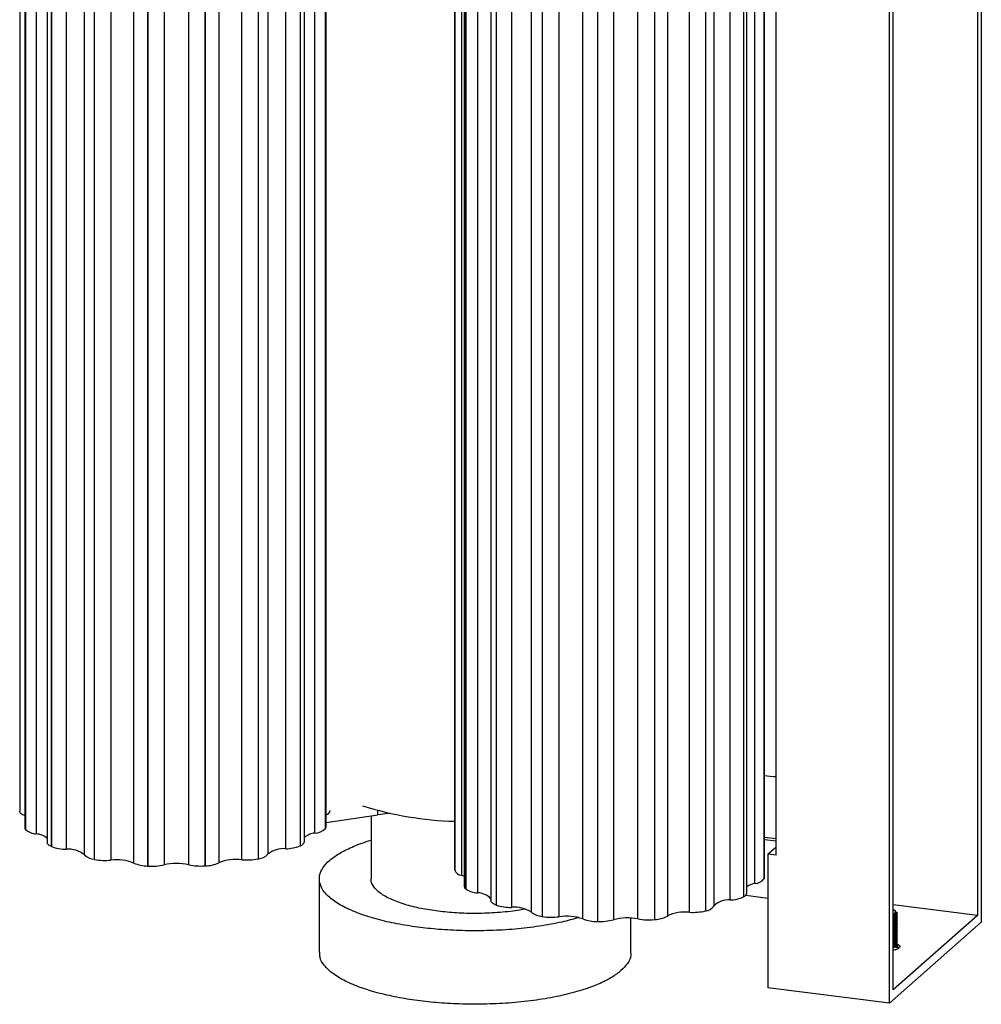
# Paper-space layout '_Dimétrica' of a CAD drawing. Header units: millimetres. Extents: x 5888 to 6073, y 1464 to 1843.
# Tile 1 of 2: x 5888 to 6073, y 1464 to 1654. Entities that reach past the tile are written whole.
import ezdxf

# ---------------------------------------------------------------- set-up
doc = ezdxf.new("R2010")
doc.units = ezdxf.units.MM

psp = doc.layouts.new('_Dimétrica')

# ---------------------------------------------------------------- linework, layer by layer
at = {"color": 7, "linetype": 'Continuous', "lineweight": 25}
for p, q in [((6073.49, 1820.38), (6073.49, 1480.03)), ((6072.78, 1817.88), (6072.78, 1481.29)), ((6055.81, 1464.44), (6055.81, 1804.79)), ((6056.52, 1466.95), (6056.52, 1803.53)), ((5888.39, 1789.88), (5888.39, 1501.38)), ((5889.36, 1786.71), (5889.36, 1498.21)), ((5889.52, 1786.34), (5889.52, 1497.84)), ((5889.52, 1497.83), (5889.52, 1786.33)), ((5947.2, 1786.48), (5947.2, 1497.98)), ((5947.24, 1498.02), (5947.24, 1786.52)), ((5947.38, 1498.37), (5947.38, 1786.87)), ((5891.58, 1785.51), (5891.58, 1497.01)), ((5945.22, 1497.16), (5945.22, 1785.66)), ((5893.69, 1783.88), (5893.69, 1495.38)), ((5894.52, 1783.06), (5894.52, 1494.56)), ((5894.54, 1494.55), (5894.54, 1783.05)), ((5897.34, 1782.54), (5897.34, 1494.04)), ((5939.61, 1494.15), (5939.61, 1782.65)), ((5942.36, 1783.18), (5942.36, 1494.68)), ((5942.43, 1494.71), (5942.43, 1783.21)), ((5943.21, 1495.51), (5943.21, 1784.01)), ((5900.88, 1492.98), (5900.88, 1781.48)), ((5902.72, 1780.61), (5902.72, 1492.11)), ((5902.77, 1492.1), (5902.77, 1780.6)), ((5931.13, 1492.03), (5931.13, 1780.53)), ((5934.27, 1780.69), (5934.27, 1492.19)), ((5934.37, 1492.21), (5934.37, 1780.71)), ((5936.15, 1781.58), (5936.15, 1493.08)), ((6034, 1492.9), (6034, 1781.4)), ((5905.93, 1780.46), (5905.93, 1491.96)), ((5910.37, 1491.4), (5910.37, 1779.9)), ((5913.02, 1779.31), (5913.02, 1490.81)), ((5913.1, 1490.81), (5913.1, 1779.31)), ((5916.19, 1779.55), (5916.19, 1491.05)), ((5920.93, 1491.07), (5920.93, 1779.57)), ((5924.03, 1779.34), (5924.03, 1490.84)), ((5924.13, 1490.85), (5924.13, 1779.35)), ((5926.74, 1779.95), (5926.74, 1491.45)), ((5972.12, 1778.52), (5972.12, 1490.02)), ((5972.12, 1490.01), (5972.12, 1778.51)), ((5973.43, 1777.54), (5973.43, 1489.04)), ((6031.65, 1776.83), (6031.65, 1488.33)), ((6031.67, 1488.36), (6031.67, 1776.86)), ((6031.73, 1488.59), (6031.73, 1777.09)), ((5973.95, 1775.4), (5973.95, 1486.9)), ((5974.24, 1774.91), (5974.24, 1486.41)), ((5974.24, 1486.4), (5974.24, 1774.9)), ((6029.89, 1487.45), (6029.89, 1775.94)), ((5976.52, 1774.15), (5976.52, 1485.65)), ((6027.74, 1773.39), (6027.74, 1484.89)), ((6027.79, 1484.92), (6027.79, 1773.42)), ((6028.37, 1485.61), (6028.37, 1774.11)), ((5979.05, 1772.71), (5979.05, 1484.21)), ((5980.12, 1771.8), (5980.12, 1483.3)), ((5980.14, 1483.29), (5980.14, 1771.79)), ((5983.07, 1771.37), (5983.07, 1482.87)), ((6021.98, 1771.61), (6021.98, 1483.11)), ((6025.15, 1484.28), (6025.15, 1772.78)), ((5986.9, 1481.92), (5986.9, 1770.42)), ((5988.97, 1769.61), (5988.97, 1481.11)), ((5989, 1481.1), (5989, 1769.6)), ((5992.2, 1769.56), (5992.2, 1481.06)), ((5996.79, 1480.64), (5996.79, 1769.14)), ((6007.4, 1480.63), (6007.4, 1769.13)), ((6013.06, 1769.69), (6013.06, 1481.19)), ((6017.29, 1481.91), (6017.29, 1770.4)), ((6020.38, 1770.66), (6020.38, 1482.16)), ((6020.45, 1482.18), (6020.45, 1770.68)), ((5999.6, 1768.63), (5999.6, 1480.13)), ((5999.65, 1480.13), (5999.65, 1768.63)), ((6002.67, 1768.97), (6002.67, 1480.47)), ((6010.56, 1769), (6010.56, 1480.5)), ((6010.62, 1480.51), (6010.62, 1769.01)), ((5947.38, 1499.19), (5957.33, 1500.69)), ((5956.02, 1500.49), (5956.02, 1488.35)), ((5957.33, 1500.69), (5957.33, 1501.59)), ((5947.2, 1497.98), (5947.24, 1498.02)), ((5889.52, 1497.84), (5889.52, 1497.83)), ((6034, 1496.04), (6031.73, 1496.32)), ((5894.52, 1494.56), (5894.54, 1494.55)), ((5942.36, 1494.68), (5942.43, 1494.71)), ((6031.73, 1495.95), (6034, 1495.66)), ((6032.43, 1493.1), (6034, 1494.49)), ((6032.43, 1493.1), (6032.43, 1467.39)), ((6034, 1492.9), (6032.43, 1493.1)), ((5902.72, 1492.11), (5902.77, 1492.1)), ((5913.02, 1490.81), (5913.1, 1490.81)), ((5924.03, 1490.84), (5924.13, 1490.85)), ((5934.27, 1492.19), (5934.37, 1492.21)), ((5972.12, 1490.02), (5972.12, 1490.01)), ((5946.06, 1488.34), (5946.06, 1474.2)), ((6031.65, 1488.33), (6031.67, 1488.36)), ((5974.24, 1486.41), (5974.24, 1486.4)), ((6027.74, 1484.89), (6027.79, 1484.92)), ((6028.16, 1485.18), (6032.43, 1484.65)), ((5980.12, 1483.3), (5980.14, 1483.29)), ((6072.78, 1481.29), (6056.52, 1483.34)), ((6020.38, 1482.16), (6020.45, 1482.18)), ((6072.78, 1481.29), (6056.52, 1466.95)), ((6057.02, 1481.91), (6056.93, 1481.75)), ((6057.01, 1481.43), (6056.93, 1481.28)), ((6057.29, 1481.96), (6057.17, 1481.72)), ((6057.29, 1481.72), (6057.17, 1481.49)), ((6057.29, 1481.49), (6057.17, 1481.25)), ((6057.29, 1481.25), (6057.17, 1481.01)), ((6057.29, 1481.02), (6057.17, 1480.78)), ((6057.3, 1481.72), (6057.3, 1481.96)), ((6057.3, 1481.25), (6057.3, 1481.49)), ((6057.3, 1480.78), (6057.3, 1481.01)), ((6006.06, 1474.2), (6006.06, 1480.8)), ((6010.56, 1480.5), (6010.62, 1480.51)), ((6073.49, 1480.03), (6055.81, 1464.44)), ((6056.97, 1480.88), (6056.93, 1480.81)), ((6056.97, 1480.41), (6056.93, 1480.34)), ((6056.97, 1479.94), (6056.93, 1479.87)), ((6056.97, 1479.47), (6056.93, 1479.39)), ((6057.29, 1480.78), (6057.17, 1480.54)), ((6057.29, 1480.54), (6057.17, 1480.31)), ((6057.29, 1480.31), (6057.17, 1480.07)), ((6057.29, 1480.07), (6057.17, 1479.84)), ((6057.29, 1479.84), (6057.17, 1479.6)), ((6057.29, 1479.6), (6057.17, 1479.36)), ((6057.29, 1479.37), (6057.17, 1479.13)), ((6057.29, 1479.13), (6057.17, 1478.89)), ((6057.3, 1480.31), (6057.3, 1480.54)), ((6057.3, 1479.84), (6057.3, 1480.07)), ((6057.3, 1479.36), (6057.3, 1479.6)), ((6057.3, 1478.89), (6057.3, 1479.13)), ((6056.97, 1479), (6056.93, 1478.92)), ((6056.97, 1478.53), (6056.93, 1478.45)), ((6056.97, 1478.06), (6056.93, 1477.98)), ((6056.97, 1477.58), (6056.93, 1477.51)), ((6057.29, 1478.89), (6057.17, 1478.66)), ((6057.29, 1478.66), (6057.17, 1478.42)), ((6057.29, 1478.42), (6057.17, 1478.19)), ((6057.29, 1478.19), (6057.17, 1477.95)), ((6057.29, 1477.95), (6057.17, 1477.71)), ((6057.29, 1477.72), (6057.17, 1477.48)), ((6057.29, 1477.48), (6057.17, 1477.24)), ((6057.29, 1477.24), (6057.17, 1477.01)), ((6057.3, 1478.42), (6057.3, 1478.66)), ((6057.3, 1477.95), (6057.3, 1478.19)), ((6057.3, 1477.48), (6057.3, 1477.71)), ((6057.3, 1477.01), (6057.3, 1477.24)), ((6056.97, 1477.11), (6056.93, 1477.04)), ((6056.97, 1476.64), (6056.93, 1476.57)), ((6056.97, 1476.17), (6056.93, 1476.09)), ((6056.99, 1475.73), (6056.93, 1475.62)), ((6056.93, 1475.12), (6057.01, 1475.27)), ((6057.29, 1477.01), (6057.17, 1476.77)), ((6057.29, 1476.77), (6057.17, 1476.54)), ((6057.29, 1476.54), (6057.17, 1476.3)), ((6057.29, 1476.3), (6057.17, 1476.06)), ((6057.29, 1476.07), (6057.17, 1475.83)), ((6057.29, 1475.83), (6057.17, 1475.59)), ((6057.29, 1475.59), (6057.17, 1475.36)), ((6057.64, 1475.01), (6057.22, 1475.51)), ((6057.3, 1476.54), (6057.3, 1476.77)), ((6057.3, 1476.06), (6057.3, 1476.3)), ((6057.3, 1475.59), (6057.3, 1475.83)), ((6055.81, 1464.44), (6032.43, 1467.39))]:
    psp.add_line(p, q, dxfattribs=at)
at = {"color": 7, "linetype": 'Continuous', "lineweight": 25, "flags": 128}
for points in [[(5889.36, 1500.51), (5889.18, 1500.59), (5888.95, 1500.7), (5888.76, 1500.82), (5888.61, 1500.95), (5888.49, 1501.08), (5888.42, 1501.22), (5888.39, 1501.35), (5888.39, 1501.38)], [(5894.52, 1494.56), (5894.28, 1494.68), (5894.08, 1494.8), (5893.93, 1494.92), (5893.81, 1495.05), (5893.73, 1495.19), (5893.69, 1495.32), (5893.69, 1495.38)], [(5973.95, 1488.84), (5973.87, 1488.88), (5973.43, 1489.04)], [(6031.73, 1488.59), (6031.72, 1488.5), (6031.67, 1488.36)], [(5980.12, 1483.3), (5979.85, 1483.41), (5979.62, 1483.52), (5979.43, 1483.64), (5979.27, 1483.77), (5979.16, 1483.9), (5979.08, 1484.03), (5979.05, 1484.17), (5979.05, 1484.21)], [(5988.97, 1481.11), (5988.97, 1481.11), (5988.98, 1481.11), (5988.98, 1481.11), (5988.99, 1481.11), (5988.99, 1481.11), (5989, 1481.11), (5989, 1481.1), (5989, 1481.1)], [(5999.6, 1480.13), (5999.6, 1480.13), (5999.61, 1480.13), (5999.62, 1480.13), (5999.62, 1480.13), (5999.63, 1480.13), (5999.63, 1480.13), (5999.64, 1480.13), (5999.65, 1480.13)]]:
    psp.add_lwpolyline(points, dxfattribs=at)
at = {"color": 7, "linetype": 'Continuous', "lineweight": 25}
for centre, radius, start, end in [((6033.92, 1518.4), 10.36, 257.7941, 270.557), ((5974.1, 1565.16), 65.76, 252.5633, 268.2766), ((5947.12, 1501.76), 1.09, 283.7474, 346.3687), ((5889.92, 1498.24), 0.567, 182.1819, 224.5063), ((5944.91, 1500.7), 3.56, 274.9233, 310.0411), ((5946.83, 1498.39), 0.548, 317.7949, 358.2954), ((5891.88, 1500.76), 3.76, 231.2126, 265.4361), ((5891.41, 1493.65), 3.36, 47.4664, 87.156), ((5945.42, 1493.87), 3.29, 93.5626, 132.2459), ((5897.37, 1502.11), 8.07, 249.4472, 269.7312), ((5939.53, 1502), 7.85, 270.6353, 291.1394), ((5942.14, 1495.78), 1.1, 285.059, 345.6276), ((5897.79, 1489.09), 4.97, 51.5256, 95.2448), ((5902.98, 1495.05), 2.95, 224.5492, 264.8574), ((5934.1, 1495.02), 2.82, 275.399, 316.6788), ((5939.19, 1489.39), 4.78, 84.9236, 129.4304), ((5904.85, 1503.11), 11.21, 259.3117, 275.5129), ((5907.06, 1483.03), 9, 68.4324, 97.2422), ((5913.2, 1497.9), 7.09, 246.4701, 268.5621), ((5913.81, 1501.45), 10.66, 266.1885, 282.9033), ((5918.59, 1480.53), 10.79, 77.4966, 102.8464), ((5923.26, 1501.6), 10.78, 257.5178, 274.1082), ((5923.92, 1497.73), 6.89, 271.7147, 294.1415), ((5930.06, 1483.26), 8.84, 83.0305, 112.0664), ((5932.13, 1503.11), 11.13, 264.8526, 281.0599), ((5973.57, 1490.59), 1.55, 201.6638, 264.8781), ((5974.61, 1486.95), 0.658, 184.3387, 235.2898), ((6030.49, 1483.77), 3.73, 99.2433, 124.7362), ((6029.64, 1490.14), 2.71, 275.39, 317.9376), ((5976.83, 1490.4), 4.76, 237.1501, 266.2895), ((5976.54, 1482.24), 3.41, 42.6466, 90.3927), ((6024.93, 1491.02), 6.74, 271.8392, 294.6596), ((6027.49, 1485.76), 0.889, 289.6683, 350.4835), ((5982.89, 1491.96), 9.1, 252.355, 271.1014), ((5983.62, 1476.89), 6, 56.9274, 95.296), ((6020.25, 1484.25), 2.08, 275.509, 326.6574), ((6024.76, 1480.49), 3.81, 84.1655, 136.6586), ((5989.27, 1484.94), 3.84, 231.7675, 265.4968), ((5990.76, 1492.42), 11.46, 261.1915, 277.2094), ((5993.63, 1471.41), 9.75, 71.0899, 98.4311), ((6010.34, 1486.25), 5.75, 272.8461, 298.3136), ((6016.45, 1474.06), 7.89, 83.8549, 115.404), ((6017.97, 1492.47), 10.58, 266.3456, 283.1846), ((5999.62, 1488.3), 8.17, 249.7298, 269.8645), ((6000.05, 1490.04), 9.92, 267.6455, 285.2735), ((6005.38, 1470.19), 10.63, 79.0792, 104.7988), ((6009.44, 1491.69), 11.24, 259.5045, 275.6988)]:
    psp.add_arc(centre, radius, start, end, dxfattribs=at)
for points, knots in [([(5959.73, 1500.96), (5959.63, 1500.96), (5958.8, 1500.9), (5958.02, 1500.79), (5957.33, 1500.69)], [0, 0, 0, 0, 0.117698, 1, 1, 1, 1]), ([(5948, 1491.88), (5948.57, 1492.33), (5949.74, 1493.24), (5952.34, 1494.5), (5954.46, 1495.36), (5955.87, 1495.73), (5956.02, 1495.77)], [0, 0, 0, 0, 0.305131, 0.625652, 0.958771, 1, 1, 1, 1]), ([(5995.94, 1480.88), (5994.9, 1480.58), (5992.59, 1479.93), (5988.45, 1479.19), (5983.8, 1478.63), (5978.98, 1478.35), (5974.22, 1478.32), (5969.68, 1478.54), (5965.42, 1478.96), (5961.39, 1479.58), (5957.56, 1480.42), (5954.04, 1481.49), (5951, 1482.77), (5948.6, 1484.21), (5946.94, 1485.77), (5946.07, 1487.37), (5946.01, 1488.96), (5946.61, 1490.47), (5947.55, 1491.42), (5948, 1491.88)], [0, 0, 0, 0, 0.051306, 0.113496, 0.175686, 0.237039, 0.296785, 0.354271, 0.408997, 0.463724, 0.52121, 0.580956, 0.642309, 0.704499, 0.766688, 0.828042, 0.887787, 0.945274, 1, 1, 1, 1]), ([(5985.58, 1482.54), (5985.15, 1482.45), (5983.54, 1482.12), (5980.38, 1481.81), (5976.4, 1481.64), (5972.52, 1481.75), (5968.91, 1482.08), (5965.54, 1482.63), (5962.43, 1483.4), (5959.74, 1484.4), (5957.65, 1485.59), (5956.42, 1486.89), (5955.92, 1487.84), (5956.04, 1488.32), (5956.05, 1488.35)], [0, 0, 0, 0, 0.037255, 0.136843, 0.234361, 0.327987, 0.416321, 0.504656, 0.598281, 0.695799, 0.795387, 0.894974, 0.992493, 1, 1, 1, 1]), ([(6056.93, 1481.76), (6056.99, 1481.83), (6057.1, 1481.98), (6056.95, 1482.21), (6056.66, 1482.33), (6056.52, 1482.38)], [0, 0, 0, 0, 0.327695, 0.68239, 1, 1, 1, 1]), ([(6056.86, 1481.77), (6056.91, 1481.84), (6057.01, 1481.98), (6056.89, 1482.19), (6056.63, 1482.29), (6056.52, 1482.33)], [0, 0, 0, 0, 0.345643, 0.719764, 1, 1, 1, 1]), ([(6056.52, 1481.56), (6056.54, 1481.56), (6056.75, 1481.61), (6056.85, 1481.69), (6056.93, 1481.76)], [0, 0, 0, 0, 0.1207116, 1, 1, 1, 1]), ([(6056.93, 1481.75), (6056.85, 1481.68), (6056.75, 1481.6), (6056.54, 1481.55), (6056.52, 1481.55)], [0, 0, 0, 0, 0.879288, 1, 1, 1, 1]), ([(6057.17, 1481.72), (6057.06, 1481.64), (6056.91, 1481.53), (6056.61, 1481.47), (6056.52, 1481.45)], [0, 0, 0, 0, 0.701726, 1, 1, 1, 1]), ([(6057.17, 1481.49), (6057.06, 1481.41), (6056.91, 1481.3), (6056.61, 1481.23), (6056.52, 1481.21)], [0, 0, 0, 0, 0.701726, 1, 1, 1, 1]), ([(6057.17, 1481.25), (6057.06, 1481.17), (6056.91, 1481.06), (6056.61, 1480.99), (6056.52, 1480.98)], [0, 0, 0, 0, 0.701726, 1, 1, 1, 1]), ([(6057.17, 1481.01), (6057.06, 1480.94), (6056.91, 1480.82), (6056.61, 1480.76), (6056.52, 1480.74)], [0, 0, 0, 0, 0.701726, 1, 1, 1, 1]), ([(6057.17, 1480.78), (6057.06, 1480.7), (6056.91, 1480.59), (6056.61, 1480.52), (6056.52, 1480.5)], [0, 0, 0, 0, 0.701726, 1, 1, 1, 1]), ([(6057.17, 1480.54), (6057.06, 1480.46), (6056.91, 1480.35), (6056.61, 1480.29), (6056.52, 1480.27)], [0, 0, 0, 0, 0.701726, 1, 1, 1, 1]), ([(6057.17, 1480.31), (6057.06, 1480.23), (6056.91, 1480.12), (6056.61, 1480.05), (6056.52, 1480.03)], [0, 0, 0, 0, 0.701726, 1, 1, 1, 1]), ([(6057.17, 1480.07), (6057.06, 1479.99), (6056.91, 1479.88), (6056.61, 1479.82), (6056.52, 1479.8)], [0, 0, 0, 0, 0.701726, 1, 1, 1, 1]), ([(6057.17, 1479.84), (6057.06, 1479.76), (6056.91, 1479.65), (6056.61, 1479.58), (6056.52, 1479.56)], [0, 0, 0, 0, 0.701726, 1, 1, 1, 1]), ([(6057.17, 1479.6), (6057.06, 1479.52), (6056.91, 1479.41), (6056.61, 1479.34), (6056.52, 1479.33)], [0, 0, 0, 0, 0.701726, 1, 1, 1, 1]), ([(6057.17, 1479.36), (6057.06, 1479.29), (6056.91, 1479.17), (6056.61, 1479.11), (6056.52, 1479.09)], [0, 0, 0, 0, 0.701726, 1, 1, 1, 1]), ([(6057.17, 1479.13), (6057.06, 1479.05), (6056.91, 1478.94), (6056.61, 1478.87), (6056.52, 1478.85)], [0, 0, 0, 0, 0.701726, 1, 1, 1, 1]), ([(6057.17, 1478.89), (6057.06, 1478.81), (6056.91, 1478.7), (6056.61, 1478.64), (6056.52, 1478.62)], [0, 0, 0, 0, 0.701726, 1, 1, 1, 1]), ([(6057.17, 1478.66), (6057.06, 1478.58), (6056.91, 1478.47), (6056.61, 1478.4), (6056.52, 1478.38)], [0, 0, 0, 0, 0.701726, 1, 1, 1, 1]), ([(6057.17, 1478.42), (6057.06, 1478.34), (6056.91, 1478.23), (6056.61, 1478.17), (6056.52, 1478.15)], [0, 0, 0, 0, 0.701726, 1, 1, 1, 1]), ([(6057.17, 1478.19), (6057.06, 1478.11), (6056.91, 1478), (6056.61, 1477.93), (6056.52, 1477.91)], [0, 0, 0, 0, 0.701726, 1, 1, 1, 1]), ([(6057.17, 1477.95), (6057.06, 1477.87), (6056.91, 1477.76), (6056.61, 1477.69), (6056.52, 1477.68)], [0, 0, 0, 0, 0.701726, 1, 1, 1, 1]), ([(6057.17, 1477.71), (6057.06, 1477.64), (6056.91, 1477.52), (6056.61, 1477.46), (6056.52, 1477.44)], [0, 0, 0, 0, 0.701726, 1, 1, 1, 1]), ([(6057.17, 1477.48), (6057.06, 1477.4), (6056.91, 1477.29), (6056.61, 1477.22), (6056.52, 1477.2)], [0, 0, 0, 0, 0.701726, 1, 1, 1, 1]), ([(6057.17, 1477.24), (6057.06, 1477.16), (6056.91, 1477.05), (6056.61, 1476.99), (6056.52, 1476.97)], [0, 0, 0, 0, 0.701726, 1, 1, 1, 1]), ([(6057.17, 1476.3), (6057.06, 1476.22), (6056.91, 1476.11), (6056.59, 1476.04), (6056.49, 1476.02)], [0, 0, 0, 0, 0.676719, 1, 1, 1, 1]), ([(6057.17, 1477.01), (6057.06, 1476.93), (6056.91, 1476.82), (6056.61, 1476.75), (6056.52, 1476.73)], [0, 0, 0, 0, 0.701726, 1, 1, 1, 1]), ([(6057.17, 1476.77), (6057.06, 1476.69), (6056.91, 1476.58), (6056.61, 1476.52), (6056.52, 1476.5)], [0, 0, 0, 0, 0.701726, 1, 1, 1, 1]), ([(6057.17, 1476.54), (6057.06, 1476.46), (6056.91, 1476.35), (6056.61, 1476.28), (6056.52, 1476.26)], [0, 0, 0, 0, 0.701726, 1, 1, 1, 1]), ([(6057.17, 1476.06), (6057.06, 1475.99), (6056.91, 1475.87), (6056.61, 1475.81), (6056.52, 1475.79)], [0, 0, 0, 0, 0.701726, 1, 1, 1, 1]), ([(6057.17, 1475.83), (6057.06, 1475.75), (6056.91, 1475.64), (6056.61, 1475.57), (6056.52, 1475.55)], [0, 0, 0, 0, 0.701726, 1, 1, 1, 1]), ([(6057.4, 1475.72), (6057.46, 1475.7), (6057.74, 1475.58), (6057.85, 1475.32), (6057.69, 1475), (6057.23, 1474.73), (6056.74, 1474.63), (6056.52, 1474.59)], [0, 0, 0, 0, 0.07555, 0.331434, 0.567839, 0.804245, 1, 1, 1, 1]), ([(6057.17, 1475.59), (6057.06, 1475.51), (6056.91, 1475.4), (6056.61, 1475.34), (6056.52, 1475.32)], [0, 0, 0, 0, 0.701726, 1, 1, 1, 1]), ([(6057.17, 1475.36), (6057.06, 1475.28), (6056.91, 1475.17), (6056.61, 1475.1), (6056.52, 1475.08)], [0, 0, 0, 0, 0.701726, 1, 1, 1, 1]), ([(6057.17, 1475.09), (6057.24, 1475.18), (6057.36, 1475.32), (6057.24, 1475.45), (6057.19, 1475.51)], [0, 0, 0, 0, 0.592464, 1, 1, 1, 1]), ([(6004.13, 1470.67), (6003.56, 1470.22), (6002.38, 1469.31), (5999.82, 1468.03), (5996.63, 1466.86), (5992.8, 1465.85), (5988.46, 1465.05), (5983.8, 1464.49), (5978.98, 1464.21), (5974.22, 1464.18), (5969.68, 1464.39), (5965.42, 1464.82), (5961.39, 1465.44), (5957.56, 1466.28), (5954.04, 1467.35), (5951, 1468.63), (5948.59, 1470.07), (5946.96, 1471.63), (5946.12, 1473.02), (5946.15, 1473.88), (5946.16, 1474.2)], [0, 0, 0, 0, 0.052318, 0.107274, 0.16439, 0.223043, 0.282496, 0.341948, 0.400601, 0.457718, 0.512674, 0.564992, 0.617309, 0.672266, 0.729382, 0.788035, 0.847488, 0.90694, 0.965593, 1, 1, 1, 1]), ([(6005.97, 1474.2), (6006, 1473.99), (6006.07, 1473.27), (6005.5, 1472.07), (6004.58, 1471.13), (6004.13, 1470.67)], [0, 0, 0, 0, 0.174711, 0.597506, 1, 1, 1, 1])]:
    psp.add_open_spline(points, degree=3, knots=knots, dxfattribs=at)
psp.add_open_spline([(6056.53, 1481.59), (6056.68, 1481.65), (6056.79, 1481.71), (6056.86, 1481.77)], degree=3, dxfattribs=at)

doc.saveas('drawing.dxf')
